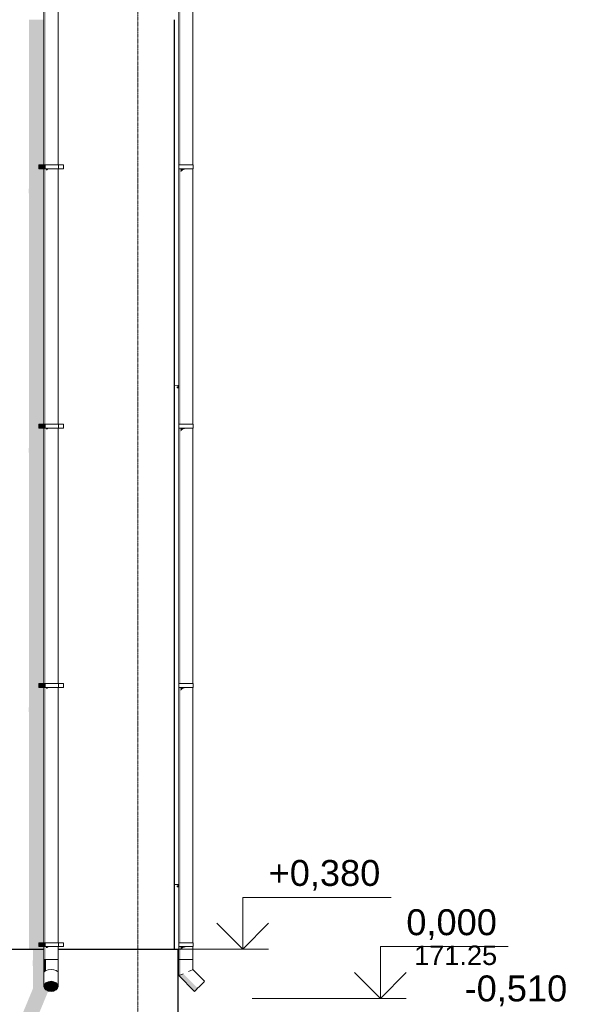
# Model space of a CAD drawing. Header units: millimetres. Extents: x -95523 to 190468, y -7401 to 17692.
# Tile 138 of 139: x 186156 to 190468, y -243 to 7352. Entities that reach past the tile are written whole.
import ezdxf
from ezdxf.enums import TextEntityAlignment as Align

# ---------------------------------------------------------------- set-up
doc = ezdxf.new("R2010")
doc.units = ezdxf.units.MM
doc.header["$MEASUREMENT"] = 0
doc.linetypes.add('Штрих-Штриховая', pattern=[10.936111, 5.291667, -2.116667, 1.411111, -2.116667])
for name, color, linetype in [('1_Цоколь', 7, 'Continuous'), ('Конструктив - Стены Несущие', 7, 'Continuous'), ('Новый_1 ВОДОСТОК', 7, 'Continuous'), ('Окна Archicad', 7, 'Continuous'), ('Размер - Отметка Уровня', 7, 'Continuous'), ('Элемент Модели - Оси', 7, 'Continuous')]:
    doc.layers.add(name, color=color, linetype=linetype)
for name, color, linetype, lineweight in [('1_Цоколь_Ном._пера__21', 7, 'Continuous', 30), ('Конструктив - Стены Несущие_Ном._пера__21', 7, 'Continuous', 30), ('Новый_1 ВОДОСТОК_Ном._пера__120', 7, 'Continuous', 5), ('Окна Archicad_Ном._пера__120', 7, 'Continuous', 5), ('Размер - Отметка Уровня_Ном._пера__120', 7, 'Continuous', 5), ('Элемент Модели - Оси_Ном._пера__1', 7, 'Continuous', 15), ('Элемент Модели - Оси_Ном._пера__120', 7, 'Continuous', 5)]:
    doc.layers.add(name, color=color, linetype=linetype, lineweight=lineweight)
doc.styles.add('СГЕНЕРИР_СТИЛЬ_1', font='arial.ttf')

# ---------------------------------------------------------------- blocks, each defined once
blk = doc.blocks.new('Элемент Разреза_1_1', base_point=(95180.8, -197.5))
at = {"layer": 'Конструктив - Стены Несущие', "linetype": 'Continuous', "lineweight": 0, "true_color": 0x000000}
for points in [[(187347.9, -707.5), (187338, -707.5), (187338, -797.5), (187342.5, -797.5), (187347.9, -790)], [(186568, -797.5), (186568, -1009.8), (187347.9, -1009.8), (187347.9, -797.5)]]:
    blk.add_hatch(color=18, dxfattribs=at).paths.add_polyline_path(points)
at = {"layer": 'Конструктив - Стены Несущие_Ном._пера__21', "color": 7, "linetype": 'Continuous', "lineweight": 30}
for p, q in [((187348, 3652.5), (187348, 182.5)), ((187348, -747.5), (187348, -797.5)), ((186568, -1009.8), (186568, -797.5)), ((187347.9, -797.5), (187338, -797.5)), ((187348, -797.5), (187347.9, -797.5)), ((187347.9, -1009.8), (186568, -1009.8))]:
    blk.add_line(p, q, dxfattribs=at)
blk = doc.blocks.new('Элемент Разреза_7_1', base_point=(95180.8, -197.5))
at = {"layer": 'Конструктив - Стены Несущие', "linetype": 'Continuous', "lineweight": 0, "true_color": 0x000000}
for points in [[(186225.8, 2045.6), (186225.8, 2015.6), (186228.7, 2007.2), (186228.7, 182.5), (186343, 182.5), (186343, 202.1), (186303, 202.1), (186303, 232.1), (186343, 232.1), (186343, 2202.1), (186303, 2202.1), (186303, 2232.1), (186343, 2232.1), (186343, 3652.5), (186228.7, 3652.5), (186228.7, 2058)], [(186456.4, 2180.3), (186453, 2180.3), (186453, 2147.5), (186454.4, 2147.5), (186456.4, 2150.3)]]:
    blk.add_hatch(color=18, dxfattribs=at).paths.add_polyline_path(points)
blk = doc.blocks.new('Элемент Разреза_37_1', base_point=(95180.8, -197.5))
at = {"layer": 'Конструктив - Стены Несущие_Ном._пера__21', "color": 7, "linetype": 'Continuous', "lineweight": 30}
blk.add_line((187348, 7352.5), (187348, 3652.5), dxfattribs=at)
blk = doc.blocks.new('Элемент Разреза_41_1', base_point=(95180.8, -197.5))
at = {"layer": 'Конструктив - Стены Несущие', "linetype": 'Continuous', "lineweight": 0, "true_color": 0x000000}
for points in [[(186225.8, 4015.6), (186228.7, 4007.2), (186228.7, 3652.5), (186343, 3652.5), (186343, 4202.1), (186303, 4202.1), (186303, 4232.1), (186343, 4232.1), (186343, 6202.1), (186303, 6202.1), (186303, 6232.1), (186343, 6232.1), (186343, 7352.5), (186228.7, 7352.5), (186228.7, 6058), (186225.8, 6045.6), (186225.8, 6015.6), (186228.7, 6007.2), (186228.7, 4058), (186225.8, 4045.6)], [(186456.4, 6180.3), (186453, 6180.3), (186453, 6147.5), (186454.4, 6147.5), (186456.4, 6150.3)], [(186453, 4147.5), (186454.4, 4147.5), (186456.4, 4150.3), (186456.4, 4180.3), (186453, 4180.3)]]:
    blk.add_hatch(color=18, dxfattribs=at).paths.add_polyline_path(points)
blk = doc.blocks.new('Элемент Разреза_117_1', base_point=(95180.8, -197.5))
at = {"layer": 'Новый_1 ВОДОСТОК', "linetype": 'Continuous', "lineweight": 0, "true_color": 0x000000}
for points in [[(186343, 8202.1), (186343, 6232.1), (186347.2, 6232.1), (186347.2, 8202.1)], [(186347.2, 6232.1), (186359.1, 6232.1), (186359.1, 8202.1), (186347.2, 8202.1)], [(186341, 6202.1), (186341, 6232.1), (186303, 6232.1), (186303, 6202.1)], [(186345.3, 6202.1), (186345.3, 6232.1), (186341, 6232.1), (186341, 6202.1)], [(186357.7, 6202.1), (186357.7, 6232.1), (186345.3, 6232.1), (186345.3, 6202.1)], [(186343, 4232.1), (186347.2, 4232.1), (186347.2, 6202.1), (186343, 6202.1)], [(186347.2, 6202.1), (186347.2, 4232.1), (186359.1, 4232.1), (186359.1, 6202.1)], [(186359.1, 6191.6), (186368.8, 6191.6), (186377, 6198.4), (186377, 6202.1), (186359.1, 6202.1)], [(186398, 6202.1), (186377, 6202.1), (186377, 6198.4), (186395.4, 6198.4), (186398, 6199.6)], [(186398, 6199.6), (186418.1, 6199.6), (186419.1, 6200), (186419.1, 6202.1), (186398, 6202.1)], [(186436.9, 6202.1), (186419.1, 6202.1), (186419.1, 6200), (186436.8, 6200), (186436.9, 6200)], [(186436.9, 6200), (186448.8, 6200), (186448.8, 6202.1), (186436.9, 6202.1)], [(186448.8, 6200), (186449, 6199.7), (186453, 6199.7), (186453, 6202.1), (186448.8, 6202.1)], [(186341, 4202.1), (186341, 4232.1), (186303, 4232.1), (186303, 4202.1)], [(186345.3, 4202.1), (186345.3, 4232.1), (186341, 4232.1), (186341, 4202.1)], [(186343, 2232.1), (186347.2, 2232.1), (186347.2, 4202.1), (186343, 4202.1)], [(186357.7, 4202.1), (186357.7, 4232.1), (186345.3, 4232.1), (186345.3, 4202.1)], [(186347.2, 4202.1), (186347.2, 2232.1), (186359.1, 2232.1), (186359.1, 4202.1)], [(186359.1, 4191.6), (186368.8, 4191.6), (186377, 4198.4), (186377, 4202.1), (186359.1, 4202.1)], [(186398, 4202.1), (186377, 4202.1), (186377, 4198.4), (186395.4, 4198.4), (186398, 4199.6)], [(186398, 4199.6), (186418.1, 4199.6), (186419.1, 4200), (186419.1, 4202.1), (186398, 4202.1)], [(186436.9, 4202.1), (186419.1, 4202.1), (186419.1, 4200), (186436.8, 4200), (186436.9, 4200)], [(186436.9, 4200), (186448.8, 4200), (186448.8, 4202.1), (186436.9, 4202.1)], [(186453, 4202.1), (186448.8, 4202.1), (186448.8, 4200), (186449, 4199.7), (186453, 4199.7)], [(186341, 2202.1), (186341, 2232.1), (186303, 2232.1), (186303, 2202.1)], [(186345.3, 2202.1), (186345.3, 2232.1), (186341, 2232.1), (186341, 2202.1)], [(186357.7, 2202.1), (186357.7, 2232.1), (186345.3, 2232.1), (186345.3, 2202.1)], [(186343, 2202.1), (186343, 232.1), (186347.2, 232.1), (186347.2, 2202.1)], [(186347.2, 232.1), (186359.1, 232.1), (186359.1, 2202.1), (186347.2, 2202.1)], [(186359.1, 2191.6), (186368.8, 2191.6), (186377, 2198.4), (186377, 2202.1), (186359.1, 2202.1)], [(186377, 2202.1), (186377, 2198.4), (186395.4, 2198.4), (186398, 2199.6), (186398, 2202.1)], [(186398, 2199.6), (186418.1, 2199.6), (186419.1, 2200), (186419.1, 2202.1), (186398, 2202.1)], [(186436.9, 2202.1), (186419.1, 2202.1), (186419.1, 2200), (186436.8, 2200), (186436.9, 2200)], [(186436.9, 2200), (186448.8, 2200), (186448.8, 2202.1), (186436.9, 2202.1)], [(186453, 2202.1), (186448.8, 2202.1), (186448.8, 2200), (186449, 2199.7), (186453, 2199.7)], [(186341, 202.1), (186341, 232.1), (186303, 232.1), (186303, 202.1)], [(186345.3, 202.1), (186345.3, 232.1), (186341, 232.1), (186341, 202.1)], [(186357.7, 202.1), (186357.7, 232.1), (186345.3, 232.1), (186345.3, 202.1)], [(186347.2, 202.1), (186343, 202.1), (186343, 102.1), (186347.2, 102.1)], [(186347.2, 202.1), (186347.2, 102.1), (186359.1, 102.1), (186359.1, 202.1)], [(186359.1, 202.1), (186359.1, 191.6), (186368.8, 191.6), (186377, 198.4), (186377, 202.1)], [(186377, 202.1), (186377, 198.4), (186395.4, 198.4), (186398, 199.6), (186398, 202.1)], [(186398, 202.1), (186398, 199.6), (186418.1, 199.6), (186419.1, 200), (186419.1, 202.1)], [(186436.9, 202.1), (186419.1, 202.1), (186419.1, 200), (186436.8, 200), (186436.9, 200)], [(186436.9, 202.1), (186436.9, 200), (186448.8, 200), (186448.8, 202.1)], [(186453, 202.1), (186448.8, 202.1), (186448.8, 200), (186449, 199.7), (186453, 199.7)], [(186343, 102.1), (186343, 2.1), (186347.2, 10.8), (186347.2, 102.1)], [(186347.2, 102.1), (186347.2, 10.8), (186359.1, 18.2), (186359.1, 102.1)], [(186343, -104), (186347.2, -89.1), (186347.2, 10.8), (186343, 2.1)], [(186359.1, 18.2), (186347.2, 10.8), (186347.2, 4.9)], [(186359.1, -76.5), (186359.1, -131.5), (186377, -139.9), (186377, -68)], [(186377, -68), (186377, -139.9), (186398, -142.9), (186398, -65.1)], [(186398, -65.1), (186398, -142.9), (186419.1, -139.9), (186419.1, -68)], [(186419.1, -68), (186419.1, -139.9), (186436.9, -131.5), (186436.9, -76.5)], [(186343, -104), (186347.2, -118.9), (186347.2, -89.1)], [(186347.2, -89.1), (186347.2, -118.9), (186359.1, -131.5), (186359.1, -76.5)], [(186448.8, -89.1), (186436.9, -76.5), (186436.9, -131.5), (186448.8, -118.9)], [(186453, -104), (186448.8, -89.1), (186448.8, -118.9)]]:
    blk.add_hatch(color=18, dxfattribs=at).paths.add_polyline_path(points)
at = {"layer": 'Новый_1 ВОДОСТОК_Ном._пера__120', "color": 7, "linetype": 'Continuous', "lineweight": 5}
for p, q in [((186343, 8202.1), (186343, 6232.1)), ((186453, 8202.1), (186453, 6232.1)), ((186341, 6232.1), (186303, 6232.1)), ((186303, 6202.1), (186303, 6232.1)), ((186345.3, 6232.1), (186341, 6232.1)), ((186341, 6202.1), (186341, 6232.1)), ((186357.7, 6232.1), (186345.3, 6232.1)), ((186376.2, 6232.1), (186357.7, 6232.1)), ((186398, 6232.1), (186376.2, 6232.1)), ((186419.8, 6232.1), (186398, 6232.1)), ((186438.3, 6232.1), (186419.8, 6232.1)), ((186450.7, 6232.1), (186438.3, 6232.1)), ((186455, 6232.1), (186450.7, 6232.1)), ((186493, 6232.1), (186455, 6232.1)), ((186455, 6202.1), (186455, 6232.1)), ((186493, 6202.1), (186493, 6232.1)), ((186341, 6202.1), (186303, 6202.1)), ((186345.3, 6202.1), (186341, 6202.1)), ((186343, 6202.1), (186343, 4232.1)), ((186357.7, 6202.1), (186345.3, 6202.1)), ((186376.2, 6202.1), (186357.7, 6202.1)), ((186398, 6202.1), (186376.2, 6202.1)), ((186419.8, 6202.1), (186398, 6202.1)), ((186438.3, 6202.1), (186419.8, 6202.1)), ((186450.7, 6202.1), (186438.3, 6202.1)), ((186455, 6202.1), (186450.7, 6202.1)), ((186453, 6202.1), (186453, 4232.1)), ((186493, 6202.1), (186455, 6202.1)), ((186341, 4232.1), (186303, 4232.1)), ((186303, 4202.1), (186303, 4232.1)), ((186341, 4202.1), (186303, 4202.1)), ((186345.3, 4232.1), (186341, 4232.1)), ((186341, 4202.1), (186341, 4232.1)), ((186345.3, 4202.1), (186341, 4202.1)), ((186343, 4202.1), (186343, 2232.1)), ((186357.7, 4232.1), (186345.3, 4232.1)), ((186357.7, 4202.1), (186345.3, 4202.1)), ((186376.2, 4232.1), (186357.7, 4232.1)), ((186376.2, 4202.1), (186357.7, 4202.1)), ((186398, 4232.1), (186376.2, 4232.1)), ((186398, 4202.1), (186376.2, 4202.1)), ((186419.8, 4232.1), (186398, 4232.1)), ((186419.8, 4202.1), (186398, 4202.1)), ((186438.3, 4232.1), (186419.8, 4232.1)), ((186438.3, 4202.1), (186419.8, 4202.1)), ((186450.7, 4232.1), (186438.3, 4232.1)), ((186450.7, 4202.1), (186438.3, 4202.1)), ((186455, 4232.1), (186450.7, 4232.1)), ((186455, 4202.1), (186450.7, 4202.1)), ((186453, 4202.1), (186453, 2232.1)), ((186493, 4232.1), (186455, 4232.1)), ((186455, 4202.1), (186455, 4232.1)), ((186493, 4202.1), (186455, 4202.1)), ((186493, 4202.1), (186493, 4232.1)), ((186341, 2232.1), (186303, 2232.1)), ((186303, 2202.1), (186303, 2232.1)), ((186345.3, 2232.1), (186341, 2232.1)), ((186341, 2202.1), (186341, 2232.1)), ((186357.7, 2232.1), (186345.3, 2232.1)), ((186376.2, 2232.1), (186357.7, 2232.1)), ((186398, 2232.1), (186376.2, 2232.1)), ((186419.8, 2232.1), (186398, 2232.1)), ((186438.3, 2232.1), (186419.8, 2232.1)), ((186450.7, 2232.1), (186438.3, 2232.1)), ((186455, 2232.1), (186450.7, 2232.1)), ((186493, 2232.1), (186455, 2232.1)), ((186455, 2202.1), (186455, 2232.1)), ((186493, 2202.1), (186493, 2232.1)), ((186341, 2202.1), (186303, 2202.1)), ((186345.3, 2202.1), (186341, 2202.1)), ((186343, 2202.1), (186343, 232.1)), ((186357.7, 2202.1), (186345.3, 2202.1)), ((186376.2, 2202.1), (186357.7, 2202.1)), ((186398, 2202.1), (186376.2, 2202.1)), ((186419.8, 2202.1), (186398, 2202.1)), ((186438.3, 2202.1), (186419.8, 2202.1)), ((186450.7, 2202.1), (186438.3, 2202.1)), ((186455, 2202.1), (186450.7, 2202.1)), ((186453, 2202.1), (186453, 232.1)), ((186493, 2202.1), (186455, 2202.1)), ((186341, 232.1), (186303, 232.1)), ((186303, 202.1), (186303, 232.1)), ((186345.3, 232.1), (186341, 232.1)), ((186341, 202.1), (186341, 232.1)), ((186357.7, 232.1), (186345.3, 232.1)), ((186376.2, 232.1), (186357.7, 232.1)), ((186398, 232.1), (186376.2, 232.1)), ((186419.8, 232.1), (186398, 232.1)), ((186438.3, 232.1), (186419.8, 232.1)), ((186450.7, 232.1), (186438.3, 232.1)), ((186455, 232.1), (186450.7, 232.1)), ((186493, 232.1), (186455, 232.1)), ((186455, 202.1), (186455, 232.1)), ((186493, 202.1), (186493, 232.1)), ((186341, 202.1), (186303, 202.1)), ((186345.3, 202.1), (186341, 202.1)), ((186343, 202.1), (186343, 102.1)), ((186357.7, 202.1), (186345.3, 202.1)), ((186376.2, 202.1), (186357.7, 202.1)), ((186398, 202.1), (186376.2, 202.1)), ((186419.8, 202.1), (186398, 202.1)), ((186438.3, 202.1), (186419.8, 202.1)), ((186450.7, 202.1), (186438.3, 202.1)), ((186455, 202.1), (186450.7, 202.1)), ((186453, 202.1), (186453, 102.1)), ((186493, 202.1), (186455, 202.1)), ((186343, 102.1), (186347.2, 102.1)), ((186343, 102.1), (186343, 2.1)), ((186347.2, 102.1), (186359.1, 102.1)), ((186359.1, 102.1), (186377, 102.1)), ((186377, 102.1), (186398, 102.1)), ((186398, 102.1), (186419.1, 102.1)), ((186419.1, 102.1), (186436.9, 102.1)), ((186436.9, 102.1), (186448.8, 102.1)), ((186448.8, 102.1), (186453, 102.1)), ((186453, 102.1), (186453, 2.1)), ((186343, 2.1), (186343, -104)), ((186347.2, 10.8), (186359.1, 18.2)), ((186359.1, 18.2), (186377, 23.1)), ((186377, 23.1), (186398, 24.9)), ((186398, 24.9), (186419.1, 23.1)), ((186419.1, 23.1), (186436.9, 18.2)), ((186436.9, 18.2), (186448.8, 10.8)), ((186453, 2.1), (186453, -104)), ((186359.1, -76.5), (186377, -68)), ((186377, -68), (186398, -65.1)), ((186398, -65.1), (186419.1, -68)), ((186419.1, -68), (186436.9, -76.5)), ((186343, -104), (186347.2, -89.1)), ((186347.2, -118.9), (186343, -104)), ((186347.2, -89.1), (186359.1, -76.5)), ((186359.1, -131.5), (186347.2, -118.9)), ((186377, -139.9), (186359.1, -131.5)), ((186398, -142.9), (186377, -139.9)), ((186419.1, -139.9), (186398, -142.9)), ((186436.9, -131.5), (186419.1, -139.9)), ((186436.9, -76.5), (186448.8, -89.1)), ((186448.8, -118.9), (186436.9, -131.5)), ((186448.8, -89.1), (186453, -104)), ((186453, -104), (186448.8, -118.9))]:
    blk.add_line(p, q, dxfattribs=at)
blk = doc.blocks.new('Элемент Разреза_190_1', base_point=(95180.8, -197.5))
at = {"layer": '1_Цоколь', "linetype": 'Continuous', "lineweight": 0, "true_color": 0x000000}
for points in [[(187347.9, -575.8), (187376.6, -575.8), (187377.9, -574), (187347.9, -574)], [(187347.9, -747.5), (187347.9, -797.5), (187348, -797.5), (187348, -789.8), (187377.9, -747.5)]]:
    blk.add_hatch(color=18, dxfattribs=at).paths.add_polyline_path(points)
at = {"layer": '1_Цоколь_Ном._пера__21', "color": 7, "linetype": 'Continuous', "lineweight": 30}
for p, q in [((187347.9, 182.5), (187377.9, 182.5)), ((187377.9, 182.5), (187377.9, -574)), ((187377.9, -574), (187347.9, -574)), ((187347.9, -647.5), (187347.9, -575.8)), ((187377.9, -574), (187377.9, -647.5)), ((187347.9, -747.5), (187347.9, -647.5)), ((187377.9, -647.5), (187347.9, -647.5)), ((187377.9, -647.5), (187377.9, -747.5)), ((187347.9, -797.5), (187347.9, -747.5)), ((187377.9, -747.5), (187347.9, -747.5)), ((187377.9, -747.5), (187377.9, -1050.6)), ((187347.9, -1050.6), (187347.9, -797.5)), ((187377.9, -1050.6), (187347.9, -1050.6))]:
    blk.add_line(p, q, dxfattribs=at)
blk = doc.blocks.new('Элемент Разреза_196_1', base_point=(95180.8, -197.5))
at = {"layer": '1_Цоколь', "linetype": 'Continuous', "lineweight": 0, "true_color": 0x000000}
blk.add_hatch(color=18, dxfattribs=at).paths.add_polyline_path([(186164.1, -352.3), (186173.5, -355.8), (186191.6, -357), (186215.6, -355.8), (186241.8, -352.3), (186266.4, -347.1), (186285.5, -340.9), (186296.1, -334.8), (186376.9, -139.9), (186359.1, -131.5), (186347.2, -118.9), (186343, -104), (186343, 182.5), (186258.7, 182.5), (186258.7, 100.5), (186255.8, 88), (186255.8, 58), (186258.7, 49.7), (186258.7, -120.2), (186164.8, -347.1)])
at = {"layer": '1_Цоколь_Ном._пера__21', "color": 7, "linetype": 'Continuous', "lineweight": 30}
for p, q in [((175552.6, 182.5), (186343, 182.5)), ((186453, 182.5), (187347.9, 182.5))]:
    blk.add_line(p, q, dxfattribs=at)
blk = doc.blocks.new('Элемент Разреза_223_1', base_point=(95180.8, -197.5))
at = {"layer": 'Новый_1 ВОДОСТОК', "linetype": 'Continuous', "lineweight": 0, "true_color": 0x000000}
for points in [[(187387.7, 9817.6), (187383.6, 9817.6), (187383.6, 102.1), (187387.7, 102.1), (187387.7, 202.1), (187383.7, 202.1), (187383.7, 232.1), (187387.7, 232.1), (187387.7, 2202.1), (187383.7, 2202.1), (187383.7, 2232.1), (187387.7, 2232.1), (187387.7, 4202.1), (187385.7, 4202.1), (187383.7, 4202.1), (187383.7, 4232.1), (187385.7, 4232.1), (187387.7, 4232.1), (187387.7, 6202.1), (187383.7, 6202.1), (187383.7, 6232.1), (187387.7, 6232.1), (187387.7, 8202.1), (187383.7, 8202.1), (187383.7, 8232.1), (187387.7, 8232.1)], [(187387.7, 8202.1), (187387.7, 6232.1), (187399.7, 6232.1), (187399.7, 8202.1)], [(187387.7, 6202.1), (187387.7, 4232.1), (187399.7, 4232.1), (187399.7, 6202.1)], [(187399.7, 6202.1), (187399.7, 6176.5), (187417.5, 6193.3), (187417.5, 6202.1)], [(187438.6, 6202.1), (187417.5, 6202.1), (187417.5, 6193.3), (187436.2, 6198.6), (187438.6, 6199.7)], [(187438.6, 6199.7), (187458.8, 6199.7), (187459.6, 6200), (187459.6, 6202.1), (187438.6, 6202.1)], [(187477.4, 6202.1), (187459.6, 6202.1), (187459.6, 6200), (187477.4, 6200)], [(187477.4, 6200), (187477.5, 6200), (187489.4, 6200), (187489.4, 6202.1), (187477.4, 6202.1)], [(187489.4, 6202.1), (187489.4, 6200), (187489.6, 6199.6), (187493.6, 6199.6), (187493.6, 6202.1)], [(187399.7, 4202.1), (187387.7, 4202.1), (187387.7, 2232.1), (187399.7, 2232.1)], [(187399.7, 4202.1), (187399.7, 4176.5), (187417.5, 4193.3), (187417.5, 4202.1)], [(187417.5, 4202.1), (187417.5, 4193.3), (187436.2, 4198.6), (187438.6, 4199.7), (187438.6, 4202.1)], [(187438.6, 4199.7), (187458.8, 4199.7), (187459.6, 4200), (187459.6, 4202.1), (187438.6, 4202.1)], [(187477.4, 4202.1), (187459.6, 4202.1), (187459.6, 4200), (187477.4, 4200)], [(187489.4, 4202.1), (187477.4, 4202.1), (187477.4, 4200), (187477.5, 4200), (187489.4, 4200)], [(187493.6, 4202.1), (187489.4, 4202.1), (187489.4, 4200), (187489.6, 4199.6), (187493.6, 4199.6)], [(187387.7, 232.1), (187399.7, 232.1), (187399.7, 2202.1), (187387.7, 2202.1)], [(187417.5, 2202.1), (187399.7, 2202.1), (187399.7, 2176.5), (187417.5, 2193.3)], [(187438.6, 2202.1), (187417.5, 2202.1), (187417.5, 2193.3), (187436.2, 2198.6), (187438.6, 2199.7)], [(187438.6, 2199.7), (187458.8, 2199.7), (187459.6, 2200), (187459.6, 2202.1), (187438.6, 2202.1)], [(187477.4, 2202.1), (187459.6, 2202.1), (187459.6, 2200), (187477.4, 2200)], [(187477.4, 2202.1), (187477.4, 2200), (187477.5, 2200), (187489.4, 2200), (187489.4, 2202.1)], [(187493.6, 2202.1), (187489.4, 2202.1), (187489.4, 2200), (187489.6, 2199.6), (187493.6, 2199.6)], [(187387.7, 202.1), (187387.7, 102.1), (187399.7, 102.1), (187399.7, 202.1)], [(187399.7, 202.1), (187399.7, 176.5), (187417.5, 193.3), (187417.5, 202.1)], [(187417.5, 202.1), (187417.5, 193.3), (187436.2, 198.6), (187438.6, 199.7), (187438.6, 202.1)], [(187438.6, 202.1), (187438.6, 199.7), (187458.8, 199.7), (187459.6, 200), (187459.6, 202.1)], [(187477.4, 202.1), (187459.6, 202.1), (187459.6, 200), (187477.4, 200)], [(187489.4, 202.1), (187477.4, 202.1), (187477.4, 200), (187477.5, 200), (187489.4, 200)], [(187493.6, 202.1), (187489.4, 202.1), (187489.4, 200), (187489.6, 199.6), (187493.6, 199.6)], [(187383.6, 102.1), (187383.6, -20.7), (187387.7, -19), (187387.7, 102.1)], [(187387.7, 102.1), (187387.7, -19), (187399.7, -14), (187399.7, 102.1)], [(187383.6, -20.7), (187505.7, -142.9), (187508.7, -139.9), (187387.7, -19)], [(187387.7, -19), (187508.7, -139.9), (187517.1, -131.5), (187399.7, -14)], [(187399.7, -14), (187517.1, -131.5), (187529.7, -118.9), (187417.5, -6.6)]]:
    blk.add_hatch(color=18, dxfattribs=at).paths.add_polyline_path(points)
at = {"layer": 'Новый_1 ВОДОСТОК_Ном._пера__120', "color": 7, "linetype": 'Continuous', "lineweight": 5}
for p, q in [((187383.6, 9817.6), (187383.6, 102.1)), ((187493.6, 8202.1), (187493.6, 6232.1)), ((187385.7, 6232.1), (187383.7, 6232.1)), ((187383.7, 6202.1), (187383.7, 6232.1)), ((187438.7, 6232.1), (187385.7, 6232.1)), ((187385.7, 6202.1), (187385.7, 6232.1)), ((187460.5, 6232.1), (187438.7, 6232.1)), ((187479, 6232.1), (187460.5, 6232.1)), ((187491.3, 6232.1), (187479, 6232.1)), ((187495.7, 6232.1), (187491.3, 6232.1)), ((187495.7, 6202.1), (187495.7, 6232.1)), ((187385.7, 6202.1), (187383.7, 6202.1)), ((187438.7, 6202.1), (187385.7, 6202.1)), ((187460.5, 6202.1), (187438.7, 6202.1)), ((187479, 6202.1), (187460.5, 6202.1)), ((187491.3, 6202.1), (187479, 6202.1)), ((187495.7, 6202.1), (187491.3, 6202.1)), ((187493.6, 6202.1), (187493.6, 4232.1)), ((187385.7, 4232.1), (187383.7, 4232.1)), ((187383.7, 4202.1), (187383.7, 4232.1)), ((187385.7, 4202.1), (187383.7, 4202.1)), ((187438.7, 4232.1), (187385.7, 4232.1)), ((187385.7, 4202.1), (187385.7, 4232.1)), ((187438.7, 4202.1), (187385.7, 4202.1)), ((187460.5, 4232.1), (187438.7, 4232.1)), ((187460.5, 4202.1), (187438.7, 4202.1)), ((187479, 4232.1), (187460.5, 4232.1)), ((187479, 4202.1), (187460.5, 4202.1)), ((187491.3, 4232.1), (187479, 4232.1)), ((187491.3, 4202.1), (187479, 4202.1)), ((187495.7, 4232.1), (187491.3, 4232.1)), ((187495.7, 4202.1), (187491.3, 4202.1)), ((187493.6, 4202.1), (187493.6, 2232.1)), ((187495.7, 4202.1), (187495.7, 4232.1)), ((187385.7, 2232.1), (187383.7, 2232.1)), ((187383.7, 2202.1), (187383.7, 2232.1)), ((187438.7, 2232.1), (187385.7, 2232.1)), ((187385.7, 2202.1), (187385.7, 2232.1)), ((187460.5, 2232.1), (187438.7, 2232.1)), ((187479, 2232.1), (187460.5, 2232.1)), ((187491.3, 2232.1), (187479, 2232.1)), ((187495.7, 2232.1), (187491.3, 2232.1)), ((187495.7, 2202.1), (187495.7, 2232.1)), ((187385.7, 2202.1), (187383.7, 2202.1)), ((187438.7, 2202.1), (187385.7, 2202.1)), ((187460.5, 2202.1), (187438.7, 2202.1)), ((187479, 2202.1), (187460.5, 2202.1)), ((187491.3, 2202.1), (187479, 2202.1)), ((187495.7, 2202.1), (187491.3, 2202.1)), ((187493.6, 2202.1), (187493.6, 232.1)), ((187385.7, 232.1), (187383.7, 232.1)), ((187383.7, 202.1), (187383.7, 232.1)), ((187438.7, 232.1), (187385.7, 232.1)), ((187385.7, 202.1), (187385.7, 232.1)), ((187460.5, 232.1), (187438.7, 232.1)), ((187479, 232.1), (187460.5, 232.1)), ((187491.3, 232.1), (187479, 232.1)), ((187495.7, 232.1), (187491.3, 232.1)), ((187495.7, 202.1), (187495.7, 232.1)), ((187385.7, 202.1), (187383.7, 202.1)), ((187438.7, 202.1), (187385.7, 202.1)), ((187460.5, 202.1), (187438.7, 202.1)), ((187479, 202.1), (187460.5, 202.1)), ((187491.3, 202.1), (187479, 202.1)), ((187495.7, 202.1), (187491.3, 202.1)), ((187493.6, 202.1), (187493.6, 102.1)), ((187383.6, 102.1), (187387.7, 102.1)), ((187383.6, 102.1), (187383.6, -20.7)), ((187387.7, 102.1), (187399.7, 102.1)), ((187399.7, 102.1), (187417.5, 102.1)), ((187417.5, 102.1), (187438.6, 102.1)), ((187438.6, 102.1), (187459.6, 102.1)), ((187459.6, 102.1), (187477.4, 102.1)), ((187477.4, 102.1), (187489.4, 102.1)), ((187489.4, 102.1), (187493.6, 102.1)), ((187493.6, 102.1), (187493.6, 24.9)), ((187459.6, 10.8), (187477.4, 18.2)), ((187477.4, 18.2), (187489.4, 23.1)), ((187489.4, 23.1), (187493.6, 24.9)), ((187493.6, 24.9), (187583.5, -65.1)), ((187383.6, -20.7), (187387.7, -19)), ((187383.6, -20.7), (187505.7, -142.9)), ((187387.7, -19), (187399.7, -14)), ((187399.7, -14), (187417.5, -6.6)), ((187572.1, -76.5), (187580.6, -68)), ((187580.6, -68), (187583.5, -65.1)), ((187505.7, -142.9), (187508.7, -139.9)), ((187508.7, -139.9), (187517.1, -131.5)), ((187517.1, -131.5), (187529.7, -118.9)), ((187529.7, -118.9), (187544.6, -104)), ((187544.6, -104), (187559.5, -89.1)), ((187559.5, -89.1), (187572.1, -76.5))]:
    blk.add_line(p, q, dxfattribs=at)
blk = doc.blocks.new('Элемент Разреза_262_1', base_point=(95180.8, -197.5))
at = {"layer": 'Окна Archicad_Ном._пера__120', "color": 7, "linetype": 'Continuous', "lineweight": 5}
for p, q in [((187348, 682.5), (187378, 680.6)), ((187378, 660.6), (187368, 670.6)), ((187378, 680.6), (187378, 660.6))]:
    blk.add_line(p, q, dxfattribs=at)
blk = doc.blocks.new('Элемент Разреза_264_1', base_point=(95180.8, -197.5))
at = {"layer": 'Окна Archicad_Ном._пера__120', "color": 7, "linetype": 'Continuous', "lineweight": 5}
for p, q in [((187348, 4532.5), (187378, 4530.6)), ((187378, 4510.6), (187368, 4520.6)), ((187378, 4530.6), (187378, 4510.6))]:
    blk.add_line(p, q, dxfattribs=at)
blk = doc.blocks.new('Стандартный Маркер Сетки[2]_1', base_point=(187068, 12802.5))
at = {"layer": 'Элемент Модели - Оси_Ном._пера__120', "color": 7, "linetype": 'Штрих-Штриховая', "lineweight": 5}
blk.add_line((187068, 12002.5), (187068, -5397.5), dxfattribs=at)
at = {"layer": 'Элемент Модели - Оси_Ном._пера__1', "color": 7, "lineweight": 15, "style": 'СГЕНЕРИР_СТИЛЬ_1'}
blk.add_attdef('AC_MarkerText_1', text='', height=350, rotation=360, dxfattribs=at).set_placement((187068, -6497.5), align=Align.TOP_CENTER)
blk = doc.blocks.new('Отметка высоты (ГОСТ)[14]_1', base_point=(187877.3, 182.5))
at = {"layer": 'Размер - Отметка Уровня_Ном._пера__120', "color": 7, "linetype": 'Continuous', "lineweight": 5}
for p, q in [((187877.3, 182.5), (187877.3, 582.5)), ((187877.3, 582.5), (189023.9, 582.5)), ((187877.3, 182.5), (187677.3, 382.5)), ((187877.3, 182.5), (188077.3, 382.5)), ((186887.2, 182.5), (188077.3, 182.5))]:
    blk.add_line(p, q, dxfattribs=at)
at = {"layer": 'Размер - Отметка Уровня_Ном._пера__120', "color": 7, "lineweight": 5, "insert": (188077.3, 612.2), "char_height": 200, "attachment_point": 7, "style": 'СГЕНЕРИР_СТИЛЬ_1'}
blk.add_mtext('\\A1;+0,380{\\H0.66x;\\S^  ;}', dxfattribs=at)
at = {"layer": 'Размер - Отметка Уровня_Ном._пера__120', "color": 7, "lineweight": 5, "style": 'СГЕНЕРИР_СТИЛЬ_1'}
blk.add_attdef('addText', text='', height=150, dxfattribs=at).set_placement((188137.3, 346.7), align=Align.BOTTOM_LEFT)
blk = doc.blocks.new('Отметка высоты (ГОСТ)[24]_1', base_point=(189390.1, -708))
at = {"layer": 'Размер - Отметка Уровня_Ном._пера__120', "color": 7, "linetype": 'Continuous', "lineweight": 5}
for p, q in [((189390.1, -708), (189390.1, -308)), ((189390.1, -308), (190467.8, -308)), ((189390.1, -708), (189190.1, -508)), ((189390.1, -708), (189590.1, -508)), ((189190.1, -708), (189590.1, -708))]:
    blk.add_line(p, q, dxfattribs=at)
at = {"layer": 'Размер - Отметка Уровня_Ном._пера__120', "color": 7, "lineweight": 5, "insert": (189590.1, -278.3), "char_height": 200, "attachment_point": 7, "style": 'СГЕНЕРИР_СТИЛЬ_1'}
blk.add_mtext('\\A1;-0,510{\\H0.66x;\\S^  ;}', dxfattribs=at)
at = {"layer": 'Размер - Отметка Уровня_Ном._пера__120', "color": 7, "lineweight": 5, "style": 'СГЕНЕРИР_СТИЛЬ_1'}
blk.add_attdef('addText', text='', height=150, dxfattribs=at).set_placement((189650.1, -543.7), align=Align.BOTTOM_LEFT)
blk = doc.blocks.new('Отметка высоты (ГОСТ)[27]_1', base_point=(188940.3, -197.5))
at = {"layer": 'Размер - Отметка Уровня_Ном._пера__120', "color": 7, "linetype": 'Continuous', "lineweight": 5}
for p, q in [((188940.3, -197.5), (188940.3, 202.5)), ((188940.3, 202.5), (189926.7, 202.5)), ((188940.3, -197.5), (188740.3, 2.5)), ((188940.3, -197.5), (189140.3, 2.5)), ((187950.2, -197.5), (189140.3, -197.5))]:
    blk.add_line(p, q, dxfattribs=at)
at = {"layer": 'Размер - Отметка Уровня_Ном._пера__120', "color": 7, "lineweight": 5, "insert": (189140.3, 232.2), "char_height": 200, "attachment_point": 7, "style": 'СГЕНЕРИР_СТИЛЬ_1'}
blk.add_mtext('\\A1;0,000{\\H0.66x;\\S^  ;}', dxfattribs=at)
at = {"layer": 'Размер - Отметка Уровня_Ном._пера__120', "color": 7, "lineweight": 5, "style": 'СГЕНЕРИР_СТИЛЬ_1'}
blk.add_attdef('addText', text='', height=150, dxfattribs=at).set_placement((189200.3, 15.7), align=Align.BOTTOM_LEFT)

msp = doc.modelspace()

# ---------------------------------------------------------------- block references
at = {"layer": '1_Цоколь', "lineweight": 0}
for name in ['Элемент Разреза_196_1', 'Элемент Разреза_190_1']:
    msp.add_blockref(name, (95180.8, -197.5), dxfattribs=at)
at = {"layer": 'Конструктив - Стены Несущие', "lineweight": 0}
for name in ['Элемент Разреза_41_1', 'Элемент Разреза_37_1', 'Элемент Разреза_7_1', 'Элемент Разреза_1_1']:
    msp.add_blockref(name, (95180.8, -197.5), dxfattribs=at)
at = {"layer": 'Новый_1 ВОДОСТОК', "lineweight": 0}
for name in ['Элемент Разреза_117_1', 'Элемент Разреза_223_1']:
    msp.add_blockref(name, (95180.8, -197.5), dxfattribs=at)
at = {"layer": 'Окна Archicad', "lineweight": 0}
for name in ['Элемент Разреза_264_1', 'Элемент Разреза_262_1']:
    msp.add_blockref(name, (95180.8, -197.5), dxfattribs=at)
at = {"layer": 'Размер - Отметка Уровня', "color": 7, "linetype": 'Continuous', "lineweight": 5}
for name, p in [('Отметка высоты (ГОСТ)[14]_1', (187877.3, 182.5)), ('Отметка высоты (ГОСТ)[24]_1', (189390.1, -708))]:
    msp.add_blockref(name, p, dxfattribs=at)
msp.add_blockref('Отметка высоты (ГОСТ)[27]_1', (188940.3, -197.5), dxfattribs=at).add_auto_attribs({'addText': '171.25'})
at = {"layer": 'Элемент Модели - Оси', "color": 7, "linetype": 'Continuous', "lineweight": 5}
msp.add_blockref('Стандартный Маркер Сетки[2]_1', (187068, 12802.5), dxfattribs=at)

doc.saveas('drawing.dxf')
